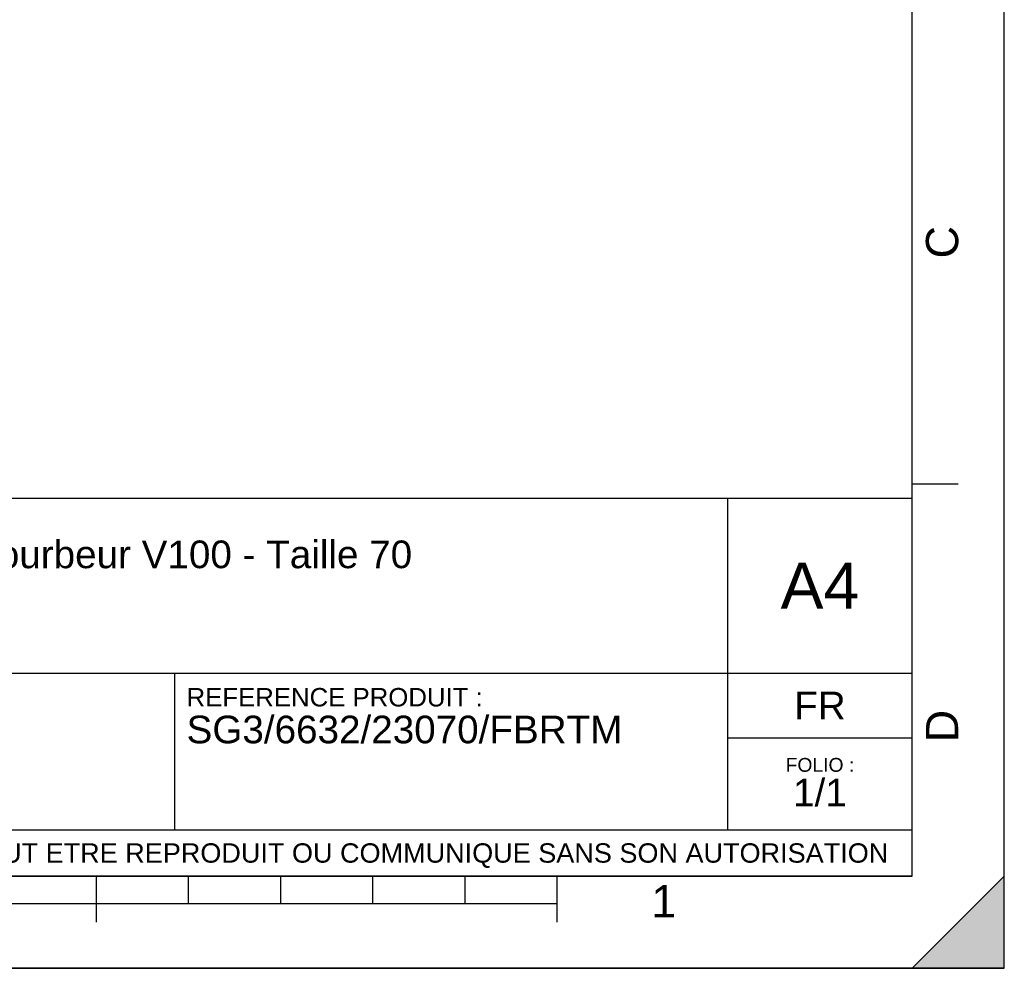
# Model space of a CAD drawing. Header units: millimetres. Extents: x 0 to 297, y 0 to 210.
# Tile 16 of 27: x 190 to 297, y 0 to 103. Entities that reach past the tile are written whole.
import ezdxf

# ---------------------------------------------------------------- set-up
doc = ezdxf.new("R2010")
doc.units = ezdxf.units.MM
doc.header["$LTSCALE"] = 16.335
doc.layers.get('0').update_dxf_attribs({"linetype": 'CONTINUOUS'})
doc.styles.get("Standard").update_dxf_attribs({"font": 'arial.ttf'})
doc.styles.add('TEXTSTYLE_2', font='arial.ttf')

# ---------------------------------------------------------------- blocks, each defined once
blk = doc.blocks.new('MARGEA4_BL0', base_point=(148.51, 105.01))
at = {"color": 7, "linetype": 'Continuous'}
for p, q in [((297.01, 0.01), (297.01, 210.01)), ((297.01, 0.01), (297.01, 210.01)), ((287.01, 10.01), (287.01, 200.01)), ((292.01, 52.51), (287.01, 52.51)), ((287.01, 10.01), (10.01, 10.01)), ((198.51, 5.01), (198.51, 10.01)), ((208.51, 7.01), (208.51, 10.01)), ((218.51, 7.01), (218.51, 10.01)), ((228.51, 7.01), (228.51, 10.01)), ((238.51, 7.01), (238.51, 10.01)), ((248.51, 5.01), (248.51, 10.01)), ((297.01, 10.01), (287.01, 0.01)), ((297.01, 10.01), (287.01, 0.01)), ((297.01, 0.01), (297.01, 10.01)), ((248.51, 7.01), (48.51, 7.01)), ((297.01, 0.01), (0.01, 0.01)), ((297.01, 0.01), (0.01, 0.01)), ((287.01, 0.01), (297.01, 0.01))]:
    blk.add_line(p, q, dxfattribs=at)
blk.add_solid([(297.01, 10.01), (287.01, 0.01), (297.01, 0.01)], dxfattribs=at)
at = {"color": 2, "linetype": 'Continuous', "style": 'TEXTSTYLE_2', "oblique": 0}
for s, p in [('C', (292.01, 77.01)), ('D', (292.01, 24.51))]:
    blk.add_text(s, height=3.5, rotation=90, dxfattribs=at).set_placement(p)
blk.add_text('1', height=3.5, dxfattribs=at).set_placement((258.71, 5.52))
blk = doc.blocks.new('*T6')
at = {"color": 2, "linetype": 'Continuous'}
for p, q in [((0, 0), (0, 41)), ((0, 41), (190, 41)), ((25, 22), (25, 41)), ((170, 5), (170, 41)), ((190, 0), (190, 41)), ((0, 31.5), (25, 31.5)), ((0, 22), (190, 22)), ((110, 5), (110, 22)), ((170, 15), (190, 15)), ((0, 5), (190, 5)), ((0, 0), (190, 0))]:
    blk.add_line(p, q, dxfattribs=at)
at = {"color": 2, "linetype": 'Continuous', "line_spacing_factor": 0.9}
for s, insert, char_height, width, attachment_point in [('ECHELLE :\\P\\H2.5;1:50', (1.28, 39.4), 2, 28.5204, 1), ('TITRE :', (26.28, 39.4), 2, 19.197, 1), ('A4', (180, 34), 5, 17.0632, 2), ('REFERENCE PRODUIT :', (111.28, 20.4), 2, 64.1338, 1), ('FR', (180, 20), 3, 11.1524, 2), ('FOLIO :  \\P\\H3.0;1/1', (180, 12.81), 1.5, 17.197, 2), ('CE PLAN EST LA PROPRIETE DE LA SOCIETE SIMOP ET NE PEUT ETRE REPRODUIT OU COMMUNIQUE SANS SON AUTORISATION', (95, 3.55), 2.1, 368.8974, 2)]:
    blk.add_mtext(s, dxfattribs=dict(at, insert=insert, char_height=char_height, width=width, attachment_point=attachment_point))
blk = doc.blocks.new('*T7')
at = {"color": 2, "linetype": 'Continuous'}
for p, q in [((0, 0), (0, 41)), ((0, 41), (190, 41)), ((25, 22), (25, 41)), ((170, 5), (170, 41)), ((190, 0), (190, 41)), ((0, 31.5), (25, 31.5)), ((0, 22), (190, 22)), ((110, 5), (110, 22)), ((170, 15), (190, 15)), ((0, 5), (190, 5)), ((0, 0), (190, 0))]:
    blk.add_line(p, q, dxfattribs=at)
at = {"color": 2, "linetype": 'Continuous', "line_spacing_factor": 0.9}
for s, insert, char_height, width, attachment_point in [('ECHELLE :\\P\\H2.5;1:50', (1.28, 39.4), 2, 28.5204, 1), ('TITRE :\\P\\H3.0;Séparateur de graisses PRV - Débourbeur V100 - Taille 70', (26.28, 39.4), 2, 218.7435, 1), ('A4', (180, 34), 5, 17.0632, 2), ('REFERENCE PRODUIT :\\P\\H3.0;SG3/6632/23070/FBRTM', (111.28, 20.4), 2, 94.461, 1), ('FR', (180, 20), 3, 11.1524, 2), ('FOLIO :  \\P\\H3.0;1/1', (180, 12.81), 1.5, 17.197, 2), ('CE PLAN EST LA PROPRIETE DE LA SOCIETE SIMOP ET NE PEUT ETRE REPRODUIT OU COMMUNIQUE SANS SON AUTORISATION', (95, 3.55), 2.1, 368.8974, 2)]:
    blk.add_mtext(s, dxfattribs=dict(at, insert=insert, char_height=char_height, width=width, attachment_point=attachment_point))

msp = doc.modelspace()

# ---------------------------------------------------------------- linework, layer by layer
at = {"color": 7, "linetype": 'Continuous'}
for p, q in [((297, 0), (297, 210)), ((297.01, 0.01), (297.01, 200.01)), ((0, 0), (297, 0))]:
    msp.add_line(p, q, dxfattribs=at)

# ---------------------------------------------------------------- block references
at = {"color": 2, "linetype": 'Continuous'}
msp.add_blockref('MARGEA4_BL0', (148.51, 105.01), dxfattribs=at)
for name in ['*T6', '*T7']:
    msp.add_blockref(name, (97.01, 10.01))

doc.saveas('drawing.dxf')
